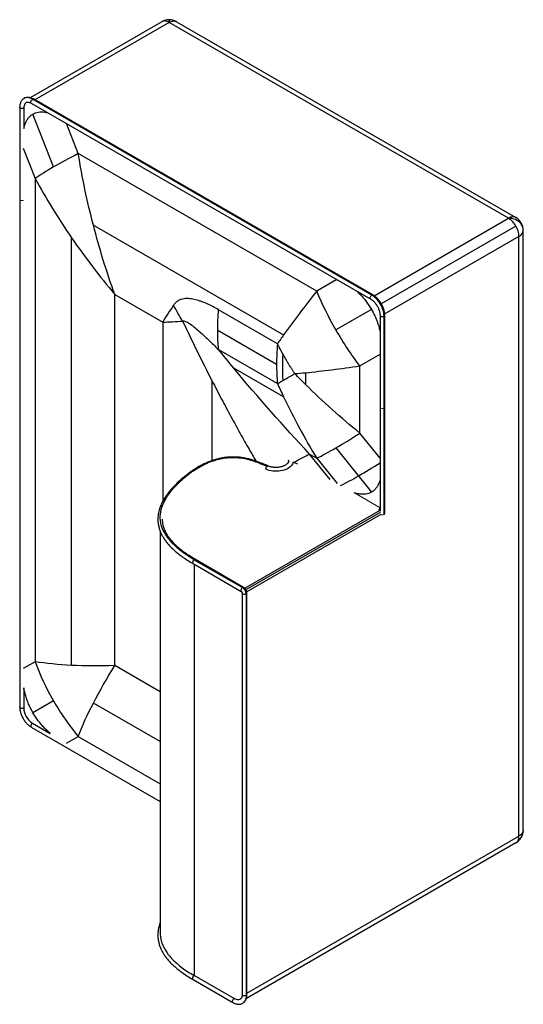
# Paper-space layout '_Isometric' of a CAD drawing. Header units: millimetres. Extents: x -2077 to -1227, y -4553 to -2890.
import ezdxf

# ---------------------------------------------------------------- set-up
doc = ezdxf.new("R2010")
doc.units = ezdxf.units.MM

psp = doc.layouts.new('_Isometric')

# ---------------------------------------------------------------- linework, layer by layer
at = {"color": 7, "linetype": 'Continuous', "lineweight": 25}
for p, q in [((-1824.3, -2890.2), (-1824.3, -2894.8)), ((-1836.8, -2893.6), (-2059.1, -3021.9)), ((-1824.3, -2894.8), (-2050.9, -3025.6)), ((-1251.6, -3225.5), (-1824.3, -2894.8)), ((-1811.8, -2893.6), (-1239.1, -3224.2)), ((-1482.1, -3355.3), (-2054.9, -3024.6)), ((-1480.1, -3355.1), (-2052.9, -3024.4)), ((-2076.5, -3038.1), (-2076.5, -4050.6)), ((-2069.7, -3039.7), (-2069.7, -3073.9)), ((-2056.9, -3031.3), (-1484.1, -3362)), ((-2019.4, -3138.9), (-2054.2, -3049.5)), ((-1977.7, -3116.3), (-1997.3, -3065.7)), ((-2070.5, -3107), (-2050.6, -3158.3)), ((-1575.2, -3348.6), (-1977.7, -3116.3)), ((-2050.6, -3158.3), (-2050.6, -3974.2)), ((-1952.2, -3237.1), (-1631.1, -3422.5)), ((-1478.2, -3356.3), (-1251.6, -3225.5)), ((-1239.1, -3238.6), (-1466.2, -3369.7)), ((-1233.9, -3256.1), (-1460.5, -3386.9)), ((-1233.9, -4268.6), (-1233.9, -3256.1)), ((-1226.6, -4258.4), (-1226.6, -3245.9)), ((-1989, -3980.3), (-1989, -3258.4)), ((-1541.3, -3329), (-1575.2, -3348.6)), ((-1916, -3354.1), (-1835.2, -3400.8)), ((-1916, -3980.6), (-1916, -3354.1)), ((-1641.5, -3437.3), (-1740.9, -3380)), ((-1482.8, -3379.3), (-1542.8, -3414)), ((-1468.4, -3389.1), (-1468.4, -3720.2)), ((-1461.6, -3725.6), (-1461.6, -3390.8)), ((-1460.4, -3723.9), (-1460.4, -3389.1)), ((-1835.2, -3400.8), (-1835.2, -3703.5)), ((-1742.4, -3414.5), (-1643, -3471.9)), ((-1740.9, -3447.3), (-1641.5, -3504.7)), ((-1502.4, -3474.8), (-1468.4, -3455.2)), ((-1631.1, -3527.1), (-1715.3, -3478.5)), ((-1594.3, -3486.2), (-1594.3, -3505.9)), ((-1502.4, -3588.4), (-1502.4, -3474.8)), ((-1752, -3499.8), (-1752, -3634.7)), ((-1468.4, -3630.7), (-1502.4, -3588.4)), ((-1587.2, -3623.6), (-1575.2, -3630.5)), ((-1552.7, -3666.6), (-1587.2, -3623.6)), ((-1542.8, -3613.2), (-1482.8, -3688)), ((-1613.8, -3637.6), (-1615.1, -3637)), ((-1607.3, -3640.6), (-1613.8, -3637.6)), ((-1575.2, -3630.5), (-1540.8, -3673.5)), ((-1696.8, -3849.9), (-1468.4, -3718.1)), ((-1468.1, -3722), (-1694.6, -3852.7)), ((-1470, -3716.6), (-1468.4, -3717.5)), ((-1467.2, -3725.6), (-1693.3, -3856.1)), ((-1839.4, -3753.8), (-1839.4, -4432.3)), ((-1781.9, -3801.9), (-1700.6, -3848.8)), ((-1698.6, -3848.6), (-1779.9, -3801.7)), ((-1783.9, -3808.6), (-1702.6, -3855.6)), ((-1781.9, -3809.8), (-1781.9, -4504.1)), ((-1701.1, -3858.2), (-1701.1, -4536)), ((-1694.2, -3859.9), (-1694.2, -4537.6)), ((-1693.1, -4536), (-1693.1, -3858.2)), ((-2050.6, -3974.2), (-2070.5, -3985.7)), ((-1839.4, -4024.8), (-1916, -3980.6)), ((-2069.7, -4018), (-2069.7, -4052.2)), ((-2019.4, -4040.3), (-2054.2, -4060.4)), ((-1839.4, -4109.1), (-1952.2, -4044)), ((-2056.9, -4084.7), (-1839.4, -4210.2)), ((-2054.9, -4078), (-2025.2, -4095.1)), ((-1997.6, -4111.9), (-1977.7, -4100.4)), ((-1977.7, -4100.4), (-1839.4, -4180.2)), ((-1693.1, -4533.6), (-1233.9, -4268.6)), ((-1239.1, -4280), (-1694, -4542.7)), ((-1714.7, -4542.9), (-1781.9, -4504.1)), ((-1783.9, -4510.8), (-1716.7, -4549.6))]:
    psp.add_line(p, q, dxfattribs=at)
at = {"color": 142, "linetype": 'Continuous', "lineweight": 18, "true_color": 0x0080c0}
psp.add_line((-1468.4, -3714.3), (-1511.7, -3689.3), dxfattribs=at)
at = {"color": 7, "linetype": 'Continuous', "lineweight": 25, "flags": 128}
for points in [[(-1824.3, -2894.8), (-1826.1, -2893.9), (-1827.8, -2893.2), (-1829.5, -2892.7), (-1831.1, -2892.5), (-1832.7, -2892.4), (-1834.2, -2892.6), (-1835.6, -2893), (-1836.8, -2893.6)], [(-1824.3, -2894.8), (-1822.6, -2893.9), (-1820.9, -2893.2), (-1819.2, -2892.7), (-1817.6, -2892.5), (-1816, -2892.4), (-1814.5, -2892.6), (-1813.1, -2893), (-1811.8, -2893.6)], [(-2054.9, -3024.6), (-2057.1, -3023.4), (-2059.4, -3022.6), (-2061.6, -3022), (-2063.7, -3021.8), (-2065.8, -3021.9), (-2067.6, -3022.4), (-2069.4, -3023.2), (-2069.5, -3023.3)], [(-2056.9, -3031.3), (-2057.1, -3031.1), (-2057.5, -3030.4), (-2057.7, -3029.5), (-2057.5, -3028.4), (-2057.1, -3027.3), (-2056.5, -3026.2), (-2055.7, -3025.3), (-2054.9, -3024.6)], [(-2069.7, -3039.7), (-2070.7, -3040.1), (-2071.9, -3040.4), (-2073.2, -3040.4), (-2074.3, -3040.1), (-2075.4, -3039.7), (-2076.1, -3039.1), (-2076.5, -3038.4), (-2076.5, -3038.1)], [(-2065.3, -3030.1), (-2065.4, -3030.1), (-2066.6, -3031.1), (-2067.7, -3032.3), (-2068.6, -3033.8), (-2069.2, -3035.6), (-2069.6, -3037.6), (-2069.7, -3039.7)], [(-1239.1, -3224.2), (-1240.4, -3223.6), (-1241.8, -3223.2), (-1243.2, -3223.1), (-1244.8, -3223.1), (-1246.4, -3223.4), (-1248.1, -3223.9), (-1249.8, -3224.5), (-1251.6, -3225.5)], [(-1226.6, -3245.9), (-1226.8, -3243.4), (-1227.3, -3241), (-1228.2, -3238.6), (-1229.4, -3236.4), (-1231, -3234.3), (-1232.9, -3232.3), (-1235, -3230.6), (-1237.4, -3229.1), (-1240, -3227.8), (-1242.7, -3226.8), (-1245.6, -3226), (-1248.6, -3225.6), (-1251.6, -3225.5)], [(-1233.9, -3256.1), (-1232.3, -3255), (-1230.8, -3253.9), (-1229.5, -3252.7), (-1228.5, -3251.4), (-1227.7, -3250.1), (-1227.1, -3248.7), (-1226.7, -3247.3), (-1226.6, -3245.9)], [(-1484.1, -3362), (-1484.4, -3361.8), (-1484.8, -3361.1), (-1484.9, -3360.2), (-1484.8, -3359.1), (-1484.4, -3357.9), (-1483.8, -3356.8), (-1483, -3355.9), (-1482.1, -3355.3)], [(-1461.6, -3390.8), (-1461.7, -3388.1), (-1462.1, -3385.2), (-1462.7, -3382.3), (-1463.6, -3379.3), (-1464.7, -3376.4), (-1466.1, -3373.4), (-1467.6, -3370.6), (-1469.3, -3367.8), (-1471.2, -3365.2), (-1473.2, -3362.7), (-1475.3, -3360.5), (-1477.5, -3358.5), (-1479.8, -3356.7), (-1482.1, -3355.3)], [(-1468.4, -3389.1), (-1468.4, -3389.5), (-1468, -3390.2), (-1467.2, -3390.8), (-1466.2, -3391.2), (-1465, -3391.4), (-1463.8, -3391.4), (-1462.6, -3391.2), (-1461.6, -3390.8)], [(-1615.1, -3637), (-1615.5, -3638.6), (-1616.2, -3640.5), (-1617.3, -3642.2), (-1618.7, -3643.9), (-1620.5, -3645.5), (-1622.5, -3647), (-1624.8, -3648.3), (-1627.4, -3649.5), (-1630.1, -3650.5), (-1633.1, -3651.3), (-1636.2, -3651.9), (-1639.3, -3652.3), (-1642.6, -3652.5), (-1645.8, -3652.5), (-1649.1, -3652.2), (-1652.2, -3651.8), (-1655.3, -3651.2), (-1658.2, -3650.3), (-1661, -3649.3)], [(-1623.5, -3633.2), (-1623.1, -3634.6), (-1623, -3635.8)], [(-1700.6, -3848.8), (-1701.5, -3849.5), (-1702.3, -3850.4), (-1702.9, -3851.5), (-1703.3, -3852.6), (-1703.4, -3853.7), (-1703.3, -3854.7), (-1702.9, -3855.3), (-1702.6, -3855.6)], [(-1694.2, -3859.9), (-1695.2, -3860.3), (-1696.4, -3860.5), (-1697.7, -3860.5), (-1698.9, -3860.3), (-1699.9, -3859.9), (-1700.6, -3859.3), (-1701, -3858.6), (-1701.1, -3858.2)], [(-2069.7, -4052.2), (-2070.7, -4052.7), (-2071.9, -4052.9), (-2073.2, -4052.9), (-2074.3, -4052.7), (-2075.4, -4052.2), (-2076.1, -4051.6), (-2076.5, -4051), (-2076.5, -4050.6)], [(-2054.9, -4078), (-2055.7, -4078.6), (-2056.5, -4079.5), (-2057.1, -4080.6), (-2057.5, -4081.8), (-2057.7, -4082.9), (-2057.5, -4083.8), (-2057.1, -4084.5), (-2056.9, -4084.7)], [(-1239.1, -4280), (-1237.9, -4279.2), (-1236.9, -4278.2), (-1236, -4277), (-1235.2, -4275.6), (-1234.7, -4274.1), (-1234.2, -4272.4), (-1234, -4270.5), (-1233.9, -4268.6)], [(-1226.6, -4258.4), (-1226.7, -4259.8), (-1227.1, -4261.2), (-1227.7, -4262.6), (-1228.5, -4263.9), (-1229.5, -4265.2), (-1230.8, -4266.4), (-1232.3, -4267.5), (-1233.9, -4268.6)], [(-1694.2, -4537.6), (-1695.2, -4538), (-1696.4, -4538.2), (-1697.7, -4538.2), (-1698.9, -4538), (-1699.9, -4537.6), (-1700.6, -4537), (-1701, -4536.3), (-1701.1, -4536)], [(-1694.2, -4537.6), (-1694.4, -4540.2), (-1694.7, -4542.6), (-1695.4, -4544.7), (-1696.3, -4546.7), (-1697.4, -4548.4), (-1698.7, -4549.8), (-1700.2, -4550.8)], [(-1716.7, -4549.6), (-1717, -4549.4), (-1717.4, -4548.7), (-1717.6, -4547.8), (-1717.4, -4546.7), (-1717, -4545.6), (-1716.4, -4544.5), (-1715.6, -4543.6), (-1714.7, -4542.9)], [(-1704.1, -4543.9), (-1704.2, -4543.9), (-1705.7, -4544.6), (-1707.3, -4544.9), (-1709.1, -4544.9), (-1710.9, -4544.5), (-1712.8, -4543.9), (-1714.7, -4542.9)]]:
    psp.add_lwpolyline(points, dxfattribs=at)
at = {"color": 142, "linetype": 'Continuous', "lineweight": 18, "true_color": 0x0080c0, "flags": 128}
for points in [[(-2070.5, -3195.2), (-2070.7, -3195.3), (-2071.9, -3195.5), (-2073.2, -3195.5), (-2074.3, -3195.3), (-2075.4, -3194.9), (-2076.1, -3194.3), (-2076.5, -3193.6), (-2076.5, -3193.2)], [(-2076.5, -3193.2), (-2076.5, -3193.6), (-2076.1, -3194.3), (-2075.4, -3194.9), (-2074.3, -3195.3), (-2073.2, -3195.5), (-2071.9, -3195.5), (-2070.7, -3195.3), (-2070.5, -3195.2)], [(-1468.4, -3544.3), (-1468.4, -3544.6), (-1468, -3545.3), (-1467.2, -3545.9), (-1466.2, -3546.3), (-1465, -3546.6), (-1463.8, -3546.6), (-1462.6, -3546.3), (-1461.6, -3545.9)], [(-1461.6, -3545.9), (-1462.6, -3546.3), (-1463.8, -3546.6), (-1465, -3546.6), (-1466.2, -3546.3), (-1467.2, -3545.9), (-1468, -3545.3), (-1468.4, -3544.6), (-1468.4, -3544.3)]]:
    psp.add_lwpolyline(points, dxfattribs=at)
at = {"color": 7, "linetype": 'Continuous', "lineweight": 25}
for centre, radius, start, end in [((-1824.3, -2915.2), 25, 60.0027, 119.9973), ((-2053.7, -3026.2), 1.94, 64.5096, 126.8008), ((-1251.6, -3245.9), 25, 360, 60.0027), ((-1270.7, -3256.1), 36.1, 28.8556, 58.0453), ((-1270, -3257.3), 36.1, 1.9565, 31.1437), ((-1480.9, -3356.8), 1.94, 64.4925, 126.8025), ((-1462.4, -3389), 1.94, 293.1891, 355.506), ((-1236.5, -3472.3), 406.5, 175.0651, 179.9389), ((-1242.5, -3477), 390.6, 176.6981, 183.3019), ((-1294.7, -3472.3), 348.3, 179.9287, 185.3319), ((-2005.7, -2798.3), 997.1, 300.1515, 302.6064), ((-1747.7, -3244.6), 481.6, 296.2054, 300.2822), ((-1699.4, -3850.4), 1.94, 63.8223, 126.869), ((-1708, -3860.5), 13.8, 2.6055, 57.3945), ((-1695, -3858.1), 1.94, 293.1942, 355.4545), ((-2037.5, -4050.8), 32.3, 182.6055, 237.3945), ((-1251.6, -4258.4), 25, 299.9973, 0), ((-1695, -4535.8), 1.94, 293.1908, 355.4891)]:
    psp.add_arc(centre, radius, start, end, dxfattribs=at)
at = {"color": 142, "linetype": 'Continuous', "lineweight": 18, "true_color": 0x0080c0}
for centre, radius, start, end in [((-1462.4, -3544.1), 1.94, 293.1908, 355.4891), ((-1464.6, -3719.7), 6.21, 128.1733, 177.2921), ((-1464.4, -3720.2), 6.09, 242.3497, 297.6503), ((-1462.4, -3723.8), 1.94, 293.1908, 355.4891)]:
    psp.add_arc(centre, radius, start, end, dxfattribs=at)
at = {"color": 7, "linetype": 'Continuous', "lineweight": 25}
for points, knots in [([(-2069.5, -3023.3), (-2070, -3023.6), (-2071, -3024.2), (-2072.4, -3025.5), (-2073.6, -3027.1), (-2074.7, -3028.9), (-2075.5, -3030.9), (-2076.1, -3033.2), (-2076.5, -3035.5), (-2076.5, -3037.2), (-2076.5, -3038.1)], [0, 0, 0, 0, 0.103024, 0.224937, 0.347595, 0.47233, 0.600017, 0.730893, 0.864533, 1, 1, 1, 1]), ([(-2052.9, -3024.4), (-2053.3, -3024.2), (-2054.4, -3023.5), (-2056.4, -3022.7), (-2058.7, -3021.9), (-2061, -3021.5), (-2063.3, -3021.4), (-2065.4, -3021.7), (-2067.4, -3022.2), (-2068.8, -3022.8), (-2069.4, -3023.2), (-2069.5, -3023.3)], [0, 0, 0, 0, 0.072186, 0.207264, 0.34232, 0.476104, 0.607428, 0.735361, 0.859693, 0.981049, 1, 1, 1, 1]), ([(-2065.3, -3030.1), (-2065, -3030), (-2064.5, -3029.7), (-2063.5, -3029.5), (-2062.3, -3029.5), (-2060.9, -3029.7), (-2059.4, -3030.1), (-2058, -3030.7), (-2057.1, -3031.2), (-2056.9, -3031.3)], [0, 0, 0, 0, 0.1642, 0.321409, 0.467761, 0.623649, 0.773359, 0.92073, 1, 1, 1, 1]), ([(-2069.6, -3074), (-2069.4, -3072.9), (-2068.6, -3069.7), (-2066.9, -3064.9), (-2064.4, -3059.8), (-2061.4, -3055.6), (-2058.1, -3052.1), (-2055.5, -3050.3), (-2054.2, -3049.5)], [0, 0, 0, 0, 0.101344, 0.295001, 0.477941, 0.655252, 0.828657, 1, 1, 1, 1]), ([(-2054.2, -3049.5), (-2052.7, -3048.8), (-2049.9, -3047.3), (-2045.1, -3046.2), (-2039.8, -3045.8), (-2034.5, -3046.1), (-2030.9, -3046.9), (-2029.3, -3047.3)], [0, 0, 0, 0, 0.2001995, 0.4028929, 0.6103102, 0.8245297, 1, 1, 1, 1]), ([(-1507.6, -3348.4), (-1505.9, -3350.1), (-1502.2, -3353.6), (-1496.9, -3359.4), (-1491.7, -3365.8), (-1487, -3372.4), (-1484.2, -3377), (-1482.8, -3379.3)], [0, 0, 0, 0, 0.189929, 0.400135, 0.603872, 0.803121, 1, 1, 1, 1]), ([(-1460.4, -3389.1), (-1460.4, -3388.7), (-1460.4, -3387.3), (-1460.7, -3385), (-1461.2, -3382.3), (-1461.9, -3379.5), (-1462.8, -3376.7), (-1463.9, -3373.9), (-1465.3, -3371.2), (-1466.8, -3368.6), (-1468.4, -3366), (-1470.3, -3363.7), (-1472.2, -3361.4), (-1474.2, -3359.4), (-1476.4, -3357.6), (-1478.3, -3356.1), (-1479.6, -3355.4), (-1480.1, -3355.1)], [0, 0, 0, 0, 0.038095, 0.108899, 0.179562, 0.250057, 0.320366, 0.390517, 0.460562, 0.530565, 0.600593, 0.670694, 0.74094, 0.811401, 0.882142, 0.95321, 1, 1, 1, 1]), ([(-1740.9, -3380), (-1744.1, -3378.1), (-1747.3, -3376.4), (-1753.7, -3373), (-1757, -3371.4), (-1763.4, -3368.5), (-1766.7, -3367.2), (-1771.5, -3365.4), (-1773.1, -3364.9), (-1776.4, -3363.9), (-1779.6, -3363), (-1782.9, -3362.3), (-1786.1, -3361.7), (-1787.8, -3361.5), (-1791, -3361.2), (-1792.6, -3361.1), (-1795.9, -3361.1), (-1797.5, -3361.2), (-1800.7, -3361.7), (-1802.3, -3362), (-1805.4, -3363), (-1807, -3363.7), (-1810, -3365.3), (-1811.5, -3366.4), (-1814.3, -3369), (-1815.7, -3370.5), (-1817, -3372.4)], [0, 0, 0, 0, 0.125, 0.125, 0.25, 0.25, 0.375, 0.375, 0.4375, 0.4375, 0.5, 0.5625, 0.5625, 0.625, 0.625, 0.6875, 0.6875, 0.75, 0.75, 0.8125, 0.8125, 0.875, 0.875, 0.9375, 0.9375, 1, 1, 1, 1]), ([(-1484.1, -3362), (-1483.8, -3362.2), (-1483, -3362.7), (-1481.5, -3363.7), (-1479.8, -3365.1), (-1478.1, -3366.8), (-1476.5, -3368.7), (-1475, -3370.7), (-1473.6, -3372.8), (-1472.3, -3375.1), (-1471.2, -3377.4), (-1470.2, -3379.7), (-1469.5, -3382.1), (-1468.9, -3384.4), (-1468.5, -3386.5), (-1468.4, -3388.1), (-1468.4, -3389), (-1468.4, -3389.1)], [0, 0, 0, 0, 0.037188, 0.108629, 0.180434, 0.25263, 0.325181, 0.398015, 0.471041, 0.544163, 0.617279, 0.690261, 0.763008, 0.835425, 0.907424, 0.978943, 1, 1, 1, 1]), ([(-1482.8, -3379.3), (-1481.5, -3381.7), (-1478.8, -3386.6), (-1475.4, -3394.1), (-1472.4, -3401.9), (-1470.1, -3409.4), (-1468.9, -3414.2), (-1468.4, -3416.3)], [0, 0, 0, 0, 0.200207, 0.402907, 0.610332, 0.824559, 1, 1, 1, 1]), ([(-1801.5, -3399.1), (-1800.9, -3398.8), (-1800.2, -3398.7), (-1798.5, -3398.9), (-1797.5, -3399.1), (-1795.5, -3399.9), (-1794.5, -3400.5), (-1792.2, -3401.7), (-1791.1, -3402.5), (-1788.7, -3404.1), (-1787.5, -3404.9), (-1785, -3406.8), (-1783.7, -3407.7), (-1779.9, -3410.8), (-1777.3, -3413), (-1771.9, -3417.7), (-1769.2, -3420.2), (-1763.7, -3425.2), (-1760.9, -3427.9), (-1755.2, -3433.2), (-1752.4, -3436), (-1746.7, -3441.6), (-1743.8, -3444.4), (-1740.9, -3447.3)], [0, 0, 0, 0, 0.0625, 0.0625, 0.125, 0.125, 0.1875, 0.1875, 0.25, 0.25, 0.3125, 0.3125, 0.375, 0.375, 0.5, 0.5, 0.625, 0.625, 0.75, 0.75, 0.875, 0.875, 1, 1, 1, 1]), ([(-1632.5, -3454.5), (-1632.7, -3454), (-1633.3, -3453), (-1634.1, -3451.5), (-1634.9, -3450), (-1636, -3448.1), (-1637.2, -3445.6), (-1638.7, -3442.8), (-1640.2, -3440), (-1641.1, -3438.2), (-1641.5, -3437.3)], [0, 0, 0, 0, 0.087538, 0.175076, 0.262613, 0.353043, 0.516818, 0.687247, 0.848308, 1, 1, 1, 1]), ([(-1612.4, -3487.8), (-1612.7, -3487.3), (-1613.5, -3486.2), (-1614.6, -3484.5), (-1615.7, -3482.7), (-1616.8, -3480.9), (-1618, -3479), (-1619.2, -3477.1), (-1620.4, -3475.1), (-1621.7, -3473.1), (-1622.9, -3471.1), (-1624.2, -3469), (-1625.5, -3466.7), (-1627, -3464.1), (-1628.7, -3461.2), (-1630.5, -3457.9), (-1631.8, -3455.7), (-1632.5, -3454.5)], [0, 0, 0, 0, 0.050904, 0.103228, 0.156973, 0.212139, 0.268726, 0.326735, 0.386164, 0.447014, 0.509284, 0.569117, 0.63773, 0.715125, 0.801302, 0.896261, 1, 1, 1, 1]), ([(-1632.5, -3499.5), (-1632.1, -3499.3), (-1631.5, -3499), (-1630.6, -3498.4), (-1629.7, -3497.9), (-1628.9, -3497.4), (-1628, -3497), (-1627.3, -3496.5), (-1626.5, -3496.1), (-1625.8, -3495.7), (-1625.1, -3495.3), (-1624.5, -3494.9), (-1623.8, -3494.5), (-1623.3, -3494.2), (-1622.2, -3493.6), (-1620.6, -3492.6), (-1618.4, -3491.4), (-1616.3, -3490.2), (-1614.3, -3489), (-1613, -3488.2), (-1612.4, -3487.8)], [0, 0, 0, 0, 0.050224, 0.098488, 0.144792, 0.189136, 0.231518, 0.271941, 0.310402, 0.346903, 0.381443, 0.414023, 0.444643, 0.473302, 0.500001, 0.608927, 0.71339, 0.81339, 0.908926, 1, 1, 1, 1]), ([(-1752, -3499.8), (-1746.7, -3510.1), (-1736.2, -3530.4), (-1720.3, -3560), (-1704.7, -3588.3), (-1690.6, -3613.4), (-1681.6, -3629), (-1677.7, -3635.7)], [0, 0, 0, 0, 0.224561, 0.441016, 0.649366, 0.849613, 1, 1, 1, 1]), ([(-1641.5, -3504.7), (-1641.3, -3504.5), (-1640.7, -3504.2), (-1639.9, -3503.8), (-1639, -3503.3), (-1638.1, -3502.8), (-1637, -3502.1), (-1635.7, -3501.3), (-1634.1, -3500.4), (-1633, -3499.8), (-1632.5, -3499.5)], [0, 0, 0, 0, 0.089888, 0.183151, 0.279788, 0.379798, 0.483183, 0.65545, 0.827724, 1, 1, 1, 1]), ([(-1657.1, -3643.8), (-1659.1, -3643), (-1662.7, -3641.4), (-1668, -3639.3), (-1672.6, -3637.5), (-1676.9, -3635.9), (-1680.9, -3634.6), (-1685.2, -3633.2), (-1690.2, -3631.8), (-1696, -3630.5), (-1702.3, -3629.4), (-1709.2, -3628.7), (-1716.3, -3628.5), (-1723.2, -3628.7), (-1729.6, -3629.4), (-1735.6, -3630.3), (-1741.5, -3631.6), (-1747.3, -3633.1), (-1752.9, -3635), (-1757.8, -3636.8), (-1761.9, -3638.6), (-1765.8, -3640.4), (-1769.3, -3642.1), (-1772.7, -3643.9), (-1776.1, -3645.9), (-1780, -3648.2), (-1784.3, -3651), (-1788.9, -3654.1), (-1793.5, -3657.5), (-1798.1, -3661.2), (-1802.8, -3665.1), (-1807.8, -3669.5), (-1812.6, -3674.1), (-1817.1, -3678.7), (-1820.9, -3683), (-1824.3, -3687.1), (-1827.4, -3691.2), (-1831.1, -3696.4), (-1835, -3702.8), (-1838.7, -3710.3), (-1841.4, -3718.1), (-1843, -3725.6), (-1843.5, -3732.8), (-1843.1, -3739.7), (-1841.9, -3746.3), (-1840.1, -3752.3), (-1837.8, -3757.8), (-1835.2, -3762.8), (-1832, -3767.9), (-1828.1, -3773.1), (-1823.7, -3778.2), (-1818.9, -3783.2), (-1813.5, -3788), (-1807.4, -3793.1), (-1800.5, -3798.2), (-1792.6, -3803.5), (-1786.9, -3806.9), (-1783.9, -3808.6)], [0, 0, 0, 0, 0.016203, 0.030439, 0.043053, 0.05436, 0.064639, 0.07414, 0.088025, 0.101754, 0.115924, 0.132386, 0.148878, 0.164403, 0.179019, 0.192829, 0.205806, 0.221789, 0.236174, 0.249152, 0.260768, 0.271019, 0.282392, 0.291624, 0.302152, 0.314764, 0.329348, 0.345375, 0.362292, 0.379305, 0.397892, 0.417668, 0.439752, 0.460261, 0.478803, 0.495325, 0.512304, 0.53048, 0.559709, 0.589878, 0.619933, 0.648241, 0.675005, 0.700353, 0.724681, 0.749179, 0.768516, 0.788162, 0.808571, 0.829939, 0.853025, 0.873726, 0.895849, 0.919467, 0.944623, 0.971427, 1, 1, 1, 1]), ([(-1781.9, -3801.9), (-1797, -3793.2), (-1812.3, -3781.8), (-1822.9, -3769.8), (-1825.8, -3766.1), (-1826.8, -3764.9), (-1828.5, -3762.5), (-1832.6, -3756.3), (-1836.8, -3747.4), (-1838.8, -3738.3), (-1839.3, -3733.7), (-1839.4, -3731.7), (-1839.4, -3730.3), (-1839.4, -3729.7), (-1839.2, -3723.7), (-1838.3, -3718.5), (-1834.9, -3708.2), (-1832.5, -3703.1), (-1826.4, -3693.1), (-1819.2, -3683.4), (-1808.8, -3672.6), (-1801.5, -3666), (-1797.8, -3662.9), (-1796.1, -3661.4), (-1795.3, -3660.8), (-1794.8, -3660.4), (-1794.5, -3660.2), (-1790.1, -3656.7), (-1782.3, -3650.9), (-1770.9, -3644.2), (-1765.7, -3641.5), (-1762, -3639.8), (-1760.2, -3638.9), (-1754.5, -3636.5), (-1748.5, -3634.3), (-1741.1, -3632.3), (-1737.8, -3631.6), (-1735.6, -3631.1), (-1734.5, -3630.9), (-1728.9, -3630), (-1722, -3629.3), (-1715, -3629.3), (-1712.1, -3629.4), (-1711.5, -3629.4), (-1710.4, -3629.5), (-1708.7, -3629.6), (-1702.5, -3630.1), (-1696.6, -3631.2), (-1692.2, -3632.2), (-1690.5, -3632.6), (-1689.6, -3632.9), (-1687.1, -3633.6), (-1678.6, -3636.1), (-1669.2, -3639.8), (-1658.6, -3644.2)], [0, 0, 0, 0, 0.125, 0.15625, 0.15625, 0.171875, 0.171875, 0.1875, 0.25, 0.28125, 0.296875, 0.304688, 0.304688, 0.3125, 0.3125, 0.375, 0.375, 0.4375, 0.4375, 0.5, 0.5625, 0.59375, 0.609375, 0.617188, 0.621094, 0.621094, 0.625, 0.625, 0.6875, 0.71875, 0.734375, 0.734375, 0.75, 0.75, 0.78125, 0.796875, 0.804688, 0.804688, 0.8125, 0.8125, 0.84375, 0.859375, 0.859375, 0.863281, 0.863281, 0.867188, 0.875, 0.90625, 0.914063, 0.914063, 0.921875, 0.921875, 0.9375, 1, 1, 1, 1]), ([(-1623.1, -3635.8), (-1623, -3635.9), (-1623, -3636.4), (-1623.2, -3637.2), (-1623.6, -3638.2), (-1624.3, -3639.2), (-1625.3, -3640.3), (-1626.6, -3641.4), (-1628.1, -3642.4), (-1629.8, -3643.3), (-1631.8, -3644.1), (-1634, -3644.9), (-1636.3, -3645.4), (-1638.8, -3645.9), (-1641.3, -3646.1), (-1643.9, -3646.2), (-1646.5, -3646.1), (-1649, -3645.9), (-1651.5, -3645.5), (-1653.8, -3644.9), (-1655.7, -3644.3), (-1656.7, -3643.9), (-1657.1, -3643.8)], [0, 0, 0, 0, 0.024805, 0.083507, 0.136562, 0.186839, 0.240309, 0.292326, 0.343871, 0.395389, 0.447081, 0.499044, 0.551286, 0.603769, 0.656434, 0.709215, 0.76204, 0.814829, 0.867496, 0.919969, 0.97218, 1, 1, 1, 1]), ([(-1623.4, -3633.9), (-1623.4, -3634), (-1623.2, -3634.4), (-1623, -3635), (-1623.1, -3635.5), (-1623.1, -3635.8)], [0, 0, 0, 0, 0.112791, 0.647658, 1, 1, 1, 1]), ([(-1661, -3649.3), (-1661, -3648.9), (-1660.9, -3648.4), (-1660.7, -3647.5), (-1660.5, -3646.9), (-1660.1, -3646), (-1659.8, -3645.5), (-1659.3, -3644.8), (-1659, -3644.4), (-1658.6, -3644.2)], [0, 0, 0, 0, 0.25, 0.25, 0.5, 0.5, 0.75, 0.75, 1, 1, 1, 1]), ([(-1658.6, -3644.2), (-1658.3, -3644), (-1657.8, -3643.6), (-1657.3, -3643.7), (-1657.1, -3643.8)], [0, 0, 0, 0, 0.54812, 1, 1, 1, 1]), ([(-1468.4, -3667.7), (-1469, -3669.4), (-1470.2, -3672.9), (-1472.6, -3677.7), (-1475.5, -3681.9), (-1478.9, -3685.5), (-1481.5, -3687.2), (-1482.8, -3688)], [0, 0, 0, 0, 0.1899013, 0.4001137, 0.6038579, 0.8031138, 1, 1, 1, 1]), ([(-1482.8, -3688), (-1484.2, -3688.7), (-1487, -3690.2), (-1491.9, -3691.3), (-1497.1, -3691.7), (-1502.9, -3691.3), (-1507.9, -3690.4), (-1511, -3689.4), (-1512, -3689.1)], [0, 0, 0, 0, 0.173265, 0.348688, 0.5282, 0.713598, 0.906506, 1, 1, 1, 1]), ([(-1779.9, -3801.7), (-1782.4, -3800.2), (-1787.2, -3797.4), (-1793.7, -3793.1), (-1799.3, -3789.1), (-1804.3, -3785.3), (-1808.5, -3781.8), (-1812.4, -3778.3), (-1815.8, -3774.9), (-1818.8, -3771.6), (-1821.2, -3768.8), (-1823.1, -3766.3), (-1825.8, -3762.7), (-1828.9, -3757.7), (-1832.2, -3750.8), (-1834.2, -3744.4), (-1835.2, -3738.5), (-1835.3, -3735), (-1835.4, -3733.3)], [0, 0, 0, 0, 0.077991, 0.149656, 0.215383, 0.275518, 0.330363, 0.380182, 0.433643, 0.480509, 0.521036, 0.555419, 0.583828, 0.672091, 0.765081, 0.860544, 0.931741, 1, 1, 1, 1]), ([(-1781.9, -3801.9), (-1782.3, -3802.2), (-1783, -3802.7), (-1784, -3804), (-1784.6, -3805.4), (-1784.8, -3806.8), (-1784.6, -3807.9), (-1784.2, -3808.6), (-1783.9, -3808.6), (-1783.9, -3808.6)], [0, 0, 0, 0, 0.166664, 0.333328, 0.499992, 0.666656, 0.83332, 0.999984, 1, 1, 1, 1]), ([(-1779.9, -3801.7), (-1780.2, -3801.6), (-1780.8, -3801.4), (-1781.5, -3801.7), (-1781.9, -3801.9)], [0, 0, 0, 0, 0.499958, 1, 1, 1, 1]), ([(-1702.6, -3855.6), (-1702.6, -3855.6), (-1702.5, -3855.6), (-1702.3, -3855.8), (-1701.9, -3856.2), (-1701.6, -3856.6), (-1701.3, -3857.2), (-1701.1, -3857.7), (-1701.1, -3858.1), (-1701.1, -3858.2), (-1701.1, -3858.2)], [0, 0, 0, 0, 0.087771, 0.206232, 0.330244, 0.464682, 0.607933, 0.753265, 0.875146, 1, 1, 1, 1]), ([(-1693.1, -3858.2), (-1693.1, -3857.9), (-1693.1, -3857.1), (-1693.4, -3855.7), (-1693.9, -3854.1), (-1694.7, -3852.6), (-1695.7, -3851.2), (-1696.8, -3849.9), (-1697.8, -3849.1), (-1698.4, -3848.7), (-1698.6, -3848.6)], [0, 0, 0, 0, 0.087889, 0.229107, 0.371384, 0.513974, 0.657496, 0.803421, 0.953687, 1, 1, 1, 1]), ([(-2054.2, -4060.4), (-2055.5, -4058), (-2058.1, -4053.2), (-2061.6, -4045.6), (-2064.5, -4037.8), (-2067, -4029.8), (-2068.7, -4023.1), (-2069.4, -4019.2), (-2069.6, -4018)], [0, 0, 0, 0, 0.17448, 0.351133, 0.531903, 0.718601, 0.912861, 1, 1, 1, 1]), ([(-2076.5, -4050.6), (-2076.5, -4051.1), (-2076.5, -4052.4), (-2076.3, -4054.7), (-2075.8, -4057.5), (-2075.1, -4060.3), (-2074.1, -4063.1), (-2073, -4065.8), (-2071.7, -4068.5), (-2070.2, -4071.2), (-2068.5, -4073.7), (-2066.7, -4076.1), (-2064.8, -4078.3), (-2062.7, -4080.4), (-2060.6, -4082.2), (-2058.6, -4083.6), (-2057.3, -4084.4), (-2056.9, -4084.7)], [0, 0, 0, 0, 0.038095, 0.108899, 0.179562, 0.250057, 0.320366, 0.390517, 0.460562, 0.530565, 0.600593, 0.670694, 0.74094, 0.811401, 0.882142, 0.95321, 1, 1, 1, 1]), ([(-2025.2, -4095), (-2026.3, -4094.1), (-2029.5, -4091.4), (-2034.5, -4086.5), (-2040.1, -4080.3), (-2045.2, -4074), (-2050, -4067.3), (-2052.8, -4062.7), (-2054.2, -4060.4)], [0, 0, 0, 0, 0.101344, 0.295001, 0.477941, 0.655252, 0.828657, 1, 1, 1, 1]), ([(-1839.4, -4415), (-1840, -4416.8), (-1841.6, -4421.1), (-1843, -4427.8), (-1843.5, -4435), (-1843.1, -4441.9), (-1841.9, -4448.5), (-1840.1, -4454.5), (-1837.8, -4460), (-1835.2, -4465), (-1832, -4470.1), (-1828.1, -4475.3), (-1823.7, -4480.4), (-1818.9, -4485.4), (-1813.5, -4490.3), (-1807.4, -4495.3), (-1800.5, -4500.4), (-1792.6, -4505.7), (-1786.9, -4509.1), (-1783.9, -4510.8)], [0, 0, 0, 0, 0.05183, 0.122446, 0.189197, 0.252427, 0.313122, 0.374243, 0.422486, 0.471489, 0.522373, 0.57564, 0.633213, 0.684862, 0.740075, 0.799033, 0.861821, 0.92871, 1, 1, 1, 1]), ([(-1839.3, -4431.8), (-1839.3, -4434.3), (-1839.1, -4439.4), (-1837.4, -4447), (-1834.4, -4454.7), (-1830.3, -4462.3), (-1825, -4469.7), (-1818.6, -4476.9), (-1811.1, -4484), (-1802.4, -4490.9), (-1792.7, -4497.7), (-1785.5, -4501.9), (-1781.9, -4504.1)], [0, 0, 0, 0, 0.090224, 0.186744, 0.283015, 0.379572, 0.476927, 0.576004, 0.677427, 0.781649, 0.889062, 1, 1, 1, 1]), ([(-1783.9, -4510.8), (-1783.9, -4510.8), (-1784.2, -4510.8), (-1784.6, -4510.2), (-1784.8, -4509.1), (-1784.6, -4507.6), (-1784, -4506.2), (-1783, -4504.9), (-1782.3, -4504.4), (-1781.9, -4504.1)], [0, 0, 0, 0, 0.000039, 0.166699, 0.33336, 0.50002, 0.66668, 0.83334, 1, 1, 1, 1]), ([(-1701.1, -4536), (-1701.1, -4536.3), (-1701.1, -4537.2), (-1701.2, -4538.7), (-1701.6, -4540.2), (-1702.1, -4541.5), (-1702.7, -4542.5), (-1703.4, -4543.3), (-1703.9, -4543.8), (-1704.2, -4543.9), (-1704.2, -4543.9)], [0, 0, 0, 0, 0.076332, 0.221848, 0.367009, 0.512579, 0.660429, 0.814145, 0.980028, 1, 1, 1, 1]), ([(-1700.1, -4550.8), (-1699.7, -4550.5), (-1698.6, -4549.8), (-1697.2, -4548.5), (-1696, -4546.9), (-1694.9, -4545.1), (-1694.1, -4543.1), (-1693.5, -4540.9), (-1693.1, -4538.5), (-1693.1, -4536.8), (-1693.1, -4536)], [0, 0, 0, 0, 0.107564, 0.22886, 0.350898, 0.475001, 0.602041, 0.732255, 0.865218, 1, 1, 1, 1]), ([(-1716.7, -4549.6), (-1716.3, -4549.9), (-1715.2, -4550.5), (-1713.2, -4551.4), (-1710.9, -4552.1), (-1708.5, -4552.5), (-1706.3, -4552.6), (-1704.2, -4552.4), (-1702.2, -4551.8), (-1700.8, -4551.3), (-1700.2, -4550.8), (-1700.1, -4550.8)], [0, 0, 0, 0, 0.0725464, 0.2082996, 0.3440298, 0.4784824, 0.6104622, 0.7390334, 0.8639869, 0.9859486, 1, 1, 1, 1])]:
    psp.add_open_spline(points, degree=3, knots=knots, dxfattribs=at)
for points in [[(-1977.7, -3116.3), (-1993.2, -3124.3), (-2007.2, -3131.9), (-2019.4, -3138.9)], [(-1952.2, -3237.1), (-1962.5, -3197.4), (-1971.1, -3157), (-1977.7, -3116.3)], [(-2019.4, -3138.9), (-2031.6, -3146), (-2042.1, -3152.5), (-2050.6, -3158.3)], [(-2050.6, -3158.3), (-2032.1, -3192.2), (-2011.5, -3225.6), (-1989, -3258.4)], [(-1916, -3354.1), (-1929.8, -3316), (-1941.9, -3276.9), (-1952.2, -3237.1)], [(-1989, -3258.4), (-1966.5, -3291.1), (-1942.1, -3323.1), (-1916, -3354.1)], [(-1575.2, -3348.6), (-1595.3, -3373.9), (-1614, -3398.6), (-1631.1, -3422.5)], [(-1542.8, -3414), (-1555.1, -3392.9), (-1565.9, -3370.9), (-1575.2, -3348.6)], [(-1817, -3372.4), (-1823.3, -3382), (-1829.4, -3391.5), (-1835.2, -3400.8)], [(-1801.5, -3399.1), (-1806.9, -3390.4), (-1812.1, -3381.5), (-1817, -3372.4)], [(-1742.4, -3414.5), (-1742.4, -3403.3), (-1741.9, -3391.7), (-1740.9, -3380)], [(-1835.2, -3400.8), (-1824.3, -3400.4), (-1813, -3399.8), (-1801.5, -3399.1)], [(-1801.5, -3399.1), (-1785.5, -3433.1), (-1769, -3466.7), (-1752, -3499.8)], [(-1740.9, -3447.3), (-1741.9, -3436.7), (-1742.4, -3425.7), (-1742.4, -3414.5)], [(-1631.1, -3422.5), (-1634.6, -3427.5), (-1638.1, -3432.4), (-1641.5, -3437.3)], [(-1502.4, -3474.8), (-1517.1, -3455.5), (-1530.6, -3435.2), (-1542.8, -3414)], [(-1715.3, -3478.5), (-1723.9, -3468.2), (-1732.4, -3457.8), (-1740.9, -3447.3)], [(-1587.2, -3623.6), (-1631, -3576.9), (-1673.8, -3528.5), (-1715.3, -3478.5)], [(-1612.4, -3487.8), (-1606.4, -3487.3), (-1600.4, -3486.8), (-1594.3, -3486.2)], [(-1594.3, -3505.9), (-1600.4, -3499.9), (-1606.4, -3493.9), (-1612.4, -3487.8)], [(-1594.3, -3486.2), (-1565.1, -3483.4), (-1534.3, -3479.5), (-1502.4, -3474.8)], [(-1641.5, -3504.7), (-1638.1, -3512.2), (-1634.6, -3519.7), (-1631.1, -3527.1)], [(-1502.4, -3588.4), (-1534.3, -3562.3), (-1565.1, -3534.7), (-1594.3, -3505.9)], [(-1631.1, -3527.1), (-1614, -3563), (-1595.3, -3597.5), (-1575.2, -3630.5)], [(-1542.8, -3613.2), (-1530.6, -3606.1), (-1517.1, -3597.8), (-1502.4, -3588.4)], [(-1613.8, -3637.6), (-1603.9, -3632), (-1595, -3627.3), (-1587.2, -3623.6)], [(-1575.2, -3630.5), (-1565.9, -3626.1), (-1555.1, -3620.3), (-1542.8, -3613.2)], [(-1989, -3980.3), (-2011.5, -3979.2), (-2032.1, -3977.2), (-2050.6, -3974.2)], [(-2050.6, -3974.2), (-2042.1, -3997), (-2031.6, -4019.2), (-2019.4, -4040.3)], [(-1916, -3980.6), (-1942.1, -3981.5), (-1966.5, -3981.4), (-1989, -3980.3)], [(-1952.2, -4044), (-1941.9, -4024), (-1929.8, -4002.8), (-1916, -3980.6)], [(-2019.4, -4040.3), (-2007.2, -4061.5), (-1993.2, -4081.6), (-1977.7, -4100.4)], [(-1977.7, -4100.4), (-1971.1, -4082.9), (-1962.5, -4064), (-1952.2, -4044)]]:
    psp.add_open_spline(points, degree=3, dxfattribs=at)

doc.saveas('drawing.dxf')
